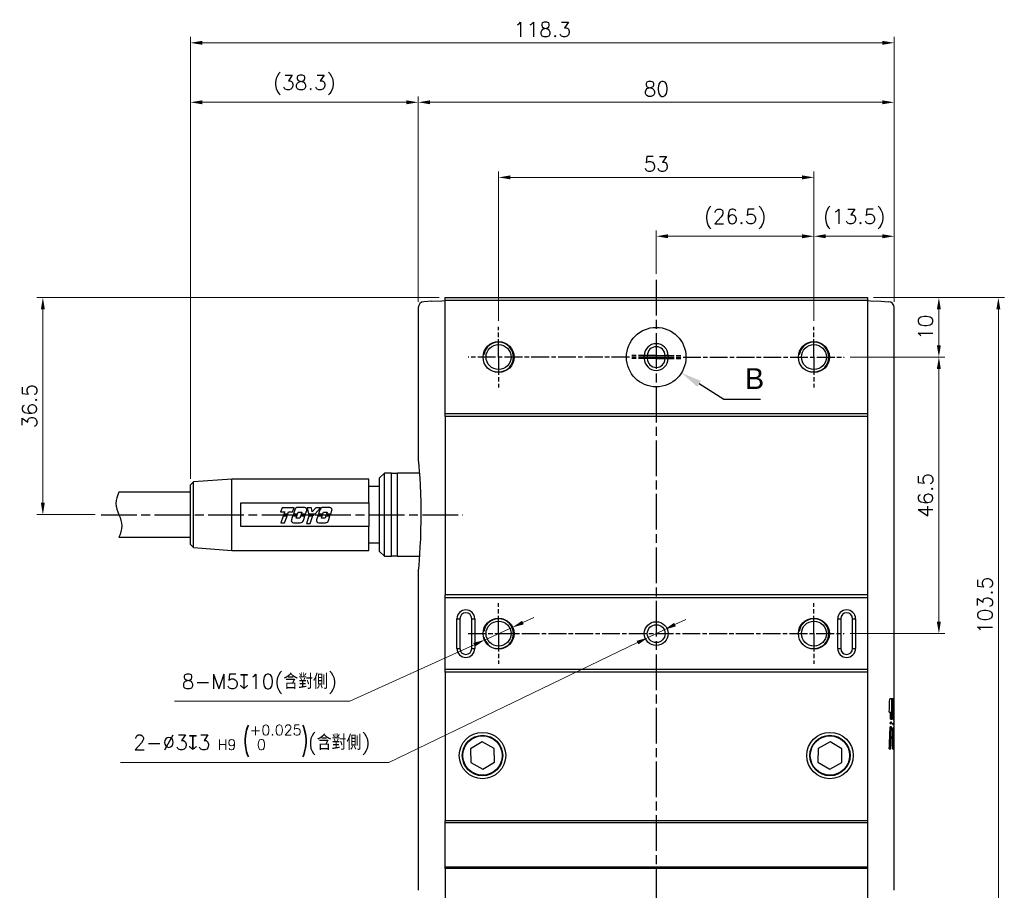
# Model space of a CAD drawing. Header units: millimetres. Extents: x 0 to 7391, y -1386 to 1500.
# Tile 29 of 127: x 4529 to 4695, y -515 to -369. Entities that reach past the tile are written whole.
import ezdxf

# ---------------------------------------------------------------- set-up
doc = ezdxf.new("R2010")
doc.units = ezdxf.units.MM
doc.header["$LTSCALE"] = 0.5
doc.linetypes.add('AM_ISO08W050', pattern=[18, 12, -1.5, 3, -1.5])
doc.linetypes.add('AM_ISO08W050x2', pattern=[9, 6, -0.75, 1.5, -0.75])
for name, color, linetype, lineweight in [('AM_5', 3, 'Continuous', 25), ('AM_7', 4, 'AM_ISO08W050', 25), ('AM_8', 1, 'Continuous', 25)]:
    doc.layers.add(name, color=color, linetype=linetype, lineweight=lineweight)
doc.styles.get("Standard").update_dxf_attribs({"font": 'arial.ttf'})
doc.styles.add('尺寸標註', font='romans.shx', dxfattribs={"bigfont": 'CHINESET.SHX'})
doc.dimstyles.new('複本 CNS2-1$0', dxfattribs={"dimtxt": 2.5, "dimasz": 2, "dimexe": 1, "dimexo": 1, "dimgap": 1, "dimtad": 1, "dimdsep": 46, "dimtxsty": '尺寸標註', "dimcen": 0, "dimclrd": 2, "dimclre": 2, "dimclrt": 3, "dimadec": 0, "dimazin": 2, "dimtp": 0.1, "dimtm": 0.1, "dimtfac": 0.71, "dimtmove": 0, "dimatfit": 0, "dimfxl": 0, "dimlwd": 13, "dimlwe": 13, "dimarcsym": 0})
doc.dimstyles.new('複本 CNS2-1$3', dxfattribs={"dimtxt": 2.5, "dimasz": 2, "dimexe": 1, "dimexo": 1, "dimgap": 1, "dimtad": 1, "dimtoh": 1, "dimdsep": 46, "dimtxsty": '尺寸標註', "dimcen": 0, "dimclrd": 2, "dimclre": 2, "dimclrt": 3, "dimadec": 0, "dimazin": 2, "dimtp": 0.1, "dimtm": 0.1, "dimtfac": 0.71, "dimtmove": 0, "dimatfit": 0, "dimfxl": 0, "dimlwd": 13, "dimlwe": 13, "dimarcsym": 0})

# ---------------------------------------------------------------- blocks, each defined once
blk = doc.blocks.new('*S488')
at = {"layer": 'AM_5'}
for p, q in [((5731.86, -422.83), (5727.68, -420.22)), ((5738, -422.83), (5731.86, -422.83))]:
    blk.add_line(p, q, dxfattribs=at)
at = {"layer": 'AM_5', "linetype": 'Continuous'}
blk.add_trace([(5727.99, -419.72), (5727.37, -420.71), (5724.72, -418.36)], dxfattribs=at)
at = {"layer": 'AM_5', "color": 2, "insert": (5735.36, -421.08), "char_height": 3.5, "attachment_point": 7}
blk.add_mtext('B', dxfattribs=at)
blk = doc.blocks.new('*D317')
at = {"layer": 'AM_5', "color": 2, "lineweight": 13}
for p, q in [((4639.26, -470.49), (4641.06, -469.62)), ((4637.46, -471.36), (4634.75, -472.67)), ((4632.95, -473.53), (4591.19, -493.7)), ((4591.19, -493.7), (4546.05, -493.7))]:
    blk.add_line(p, q, dxfattribs=at)
at = {"layer": 'AM_5', "color": 2}
for points in [[(4639.11, -470.19), (4639.4, -470.79), (4637.46, -471.36)], [(4632.81, -473.23), (4633.1, -473.83), (4634.75, -472.67)]]:
    blk.add_solid(points, dxfattribs=at)
at = {"layer": 'Defpoints', "color": 0}
for p in [(4637.46, -471.36), (4634.75, -472.67)]:
    blk.add_point(p, dxfattribs=at)
at = {"layer": 'AM_5', "color": 3, "insert": (4568.12, -490.04), "char_height": 2.5, "attachment_point": 5, "style": '尺寸標註'}
blk.add_mtext('2-∅3{\\Famgdt|c136;x}3{}{\\H0.7x;\\C3; H9 {\\H2x;\\W0.5;(}\\S+0.025^  0;{\\H2x;\\W0.5;)}}{{}}(含對側)', dxfattribs=at)
blk = doc.blocks.new('*D325')
at = {"layer": 'AM_5', "color": 2, "lineweight": 13}
for p, q in [((4672.61, -415.51), (4684.61, -415.51)), ((4683.61, -417.51), (4683.61, -423.51)), ((4668.71, -425.51), (4684.61, -425.51))]:
    blk.add_line(p, q, dxfattribs=at)
at = {"layer": 'AM_5', "color": 2}
for points in [[(4683.27, -417.51), (4683.94, -417.51), (4683.61, -415.51)], [(4683.27, -423.51), (4683.94, -423.51), (4683.61, -425.51)]]:
    blk.add_solid(points, dxfattribs=at)
at = {"layer": 'Defpoints', "color": 0}
for p in [(4671.61, -415.51), (4667.71, -425.51), (4683.61, -425.51)]:
    blk.add_point(p, dxfattribs=at)
at = {"layer": 'AM_5', "color": 3, "insert": (4681.36, -420.51), "char_height": 2.5, "attachment_point": 5, "rotation": 90, "style": '尺寸標註'}
blk.add_mtext('10', dxfattribs=at)
blk = doc.blocks.new('*D326')
at = {"layer": 'AM_5', "color": 2, "lineweight": 13}
for p, q in [((4668.71, -425.51), (4684.61, -425.51)), ((4683.61, -427.51), (4683.61, -470.01)), ((4668.71, -472.01), (4684.61, -472.01))]:
    blk.add_line(p, q, dxfattribs=at)
at = {"layer": 'AM_5', "color": 2}
for points in [[(4683.27, -427.51), (4683.94, -427.51), (4683.61, -425.51)], [(4683.27, -470.01), (4683.94, -470.01), (4683.61, -472.01)]]:
    blk.add_solid(points, dxfattribs=at)
at = {"layer": 'Defpoints', "color": 0}
for p in [(4667.71, -425.51), (4667.71, -472.01), (4683.61, -472.01)]:
    blk.add_point(p, dxfattribs=at)
at = {"layer": 'AM_5', "color": 3, "insert": (4681.36, -448.76), "char_height": 2.5, "attachment_point": 5, "rotation": 90, "style": '尺寸標註'}
blk.add_mtext('46.5', dxfattribs=at)
blk = doc.blocks.new('*D327')
at = {"layer": 'AM_5', "color": 2, "lineweight": 13}
for p, q in [((4662.61, -419.41), (4662.61, -404.2)), ((4674.11, -405.2), (4664.61, -405.2)), ((4676.11, -416.2), (4676.11, -404.2))]:
    blk.add_line(p, q, dxfattribs=at)
at = {"layer": 'AM_5', "color": 2}
for points in [[(4664.61, -404.86), (4664.61, -405.53), (4662.61, -405.2)], [(4674.11, -404.86), (4674.11, -405.53), (4676.11, -405.2)]]:
    blk.add_solid(points, dxfattribs=at)
at = {"layer": 'Defpoints', "color": 0}
for p in [(4662.61, -405.2), (4676.11, -417.2), (4662.61, -420.41)]:
    blk.add_point(p, dxfattribs=at)
at = {"layer": 'AM_5', "color": 3, "insert": (4669.36, -402.29), "char_height": 2.5, "attachment_point": 5, "style": '尺寸標註'}
blk.add_mtext('(13.5)', dxfattribs=at)
blk = doc.blocks.new('*D328')
at = {"layer": 'AM_5', "color": 2, "lineweight": 13}
for p, q in [((4636.11, -411.51), (4636.11, -404.2)), ((4638.11, -405.2), (4660.61, -405.2)), ((4662.61, -419.41), (4662.61, -404.2))]:
    blk.add_line(p, q, dxfattribs=at)
at = {"layer": 'AM_5', "color": 2}
for points in [[(4638.11, -404.86), (4638.11, -405.53), (4636.11, -405.2)], [(4660.61, -404.86), (4660.61, -405.53), (4662.61, -405.2)]]:
    blk.add_solid(points, dxfattribs=at)
at = {"layer": 'Defpoints', "color": 0}
for p in [(4662.61, -405.2), (4636.11, -412.51), (4662.61, -420.41)]:
    blk.add_point(p, dxfattribs=at)
at = {"layer": 'AM_5', "color": 3, "insert": (4649.36, -402.29), "char_height": 2.5, "attachment_point": 5, "style": '尺寸標註'}
blk.add_mtext('(26.5)', dxfattribs=at)
blk = doc.blocks.new('*D329')
at = {"layer": 'AM_5', "color": 2, "lineweight": 13}
for p, q in [((4609.61, -419.41), (4609.61, -394.3)), ((4660.61, -395.3), (4611.61, -395.3)), ((4662.61, -419.41), (4662.61, -394.3))]:
    blk.add_line(p, q, dxfattribs=at)
at = {"layer": 'AM_5', "color": 2}
for points in [[(4611.61, -394.96), (4611.61, -395.63), (4609.61, -395.3)], [(4660.61, -394.96), (4660.61, -395.63), (4662.61, -395.3)]]:
    blk.add_solid(points, dxfattribs=at)
at = {"layer": 'Defpoints', "color": 0}
for p in [(4609.61, -395.3), (4609.61, -420.41), (4662.61, -420.41)]:
    blk.add_point(p, dxfattribs=at)
at = {"layer": 'AM_5', "color": 3, "insert": (4636.11, -393.05), "char_height": 2.5, "attachment_point": 5, "style": '尺寸標註'}
blk.add_mtext('53', dxfattribs=at)
blk = doc.blocks.new('*D318')
at = {"layer": 'AM_5', "color": 2, "lineweight": 13}
for p, q in [((4596.11, -416.19), (4596.11, -381.67)), ((4676.11, -416.2), (4676.11, -381.67)), ((4674.11, -382.67), (4598.11, -382.67))]:
    blk.add_line(p, q, dxfattribs=at)
at = {"layer": 'AM_5', "color": 2}
for points in [[(4598.11, -382.34), (4598.11, -383), (4596.11, -382.67)], [(4674.11, -382.34), (4674.11, -383), (4676.11, -382.67)]]:
    blk.add_solid(points, dxfattribs=at)
at = {"layer": 'Defpoints', "color": 0}
for p in [(4596.11, -382.67), (4596.11, -417.19), (4676.11, -417.2)]:
    blk.add_point(p, dxfattribs=at)
at = {"layer": 'AM_5', "color": 3, "insert": (4636.11, -380.42), "char_height": 2.5, "attachment_point": 5, "style": '尺寸標註'}
blk.add_mtext('80', dxfattribs=at)
blk = doc.blocks.new('*D319')
at = {"layer": 'AM_5', "color": 2, "lineweight": 13}
for p, q in [((4557.81, -446.01), (4557.81, -371.67)), ((4676.11, -416.2), (4676.11, -371.67)), ((4674.11, -372.67), (4559.81, -372.67))]:
    blk.add_line(p, q, dxfattribs=at)
at = {"layer": 'AM_5', "color": 2}
for points in [[(4559.81, -372.34), (4559.81, -373), (4557.81, -372.67)], [(4674.11, -372.34), (4674.11, -373), (4676.11, -372.67)]]:
    blk.add_solid(points, dxfattribs=at)
at = {"layer": 'Defpoints', "color": 0}
for p in [(4557.81, -372.67), (4676.11, -417.2), (4557.81, -447.01)]:
    blk.add_point(p, dxfattribs=at)
at = {"layer": 'AM_5', "color": 3, "insert": (4616.96, -370.42), "char_height": 2.5, "attachment_point": 5, "style": '尺寸標註'}
blk.add_mtext('118.3', dxfattribs=at)
blk = doc.blocks.new('*D320')
at = {"layer": 'AM_5', "color": 2, "lineweight": 13}
for p, q in [((4557.81, -446.01), (4557.81, -381.67)), ((4596.11, -416.2), (4596.11, -381.67)), ((4594.11, -382.67), (4559.81, -382.67))]:
    blk.add_line(p, q, dxfattribs=at)
at = {"layer": 'AM_5', "color": 2}
for points in [[(4559.81, -382.34), (4559.81, -383), (4557.81, -382.67)], [(4594.11, -382.34), (4594.11, -383), (4596.11, -382.67)]]:
    blk.add_solid(points, dxfattribs=at)
at = {"layer": 'Defpoints', "color": 0}
for p in [(4557.81, -382.67), (4596.11, -417.2), (4557.81, -447.01)]:
    blk.add_point(p, dxfattribs=at)
at = {"layer": 'AM_5', "color": 3, "insert": (4576.96, -379.76), "char_height": 2.5, "attachment_point": 5, "style": '尺寸標註'}
blk.add_mtext('(38.3)', dxfattribs=at)
blk = doc.blocks.new('*D321')
at = {"layer": 'AM_5', "color": 2, "lineweight": 13}
for p, q in [((4613.7, -470.15), (4615.52, -469.32)), ((4611.88, -470.98), (4607.33, -473.05)), ((4605.51, -473.88), (4584.62, -483.37)), ((4584.62, -483.37), (4555.17, -483.37))]:
    blk.add_line(p, q, dxfattribs=at)
blk.add_arc((4609.61, -472.01), 2.5, 194.4157, 227.3715, dxfattribs=at)
at = {"layer": 'AM_5', "color": 2}
for points in [[(4613.56, -469.85), (4613.84, -470.45), (4611.88, -470.98)], [(4605.37, -473.57), (4605.65, -474.18), (4607.33, -473.05)]]:
    blk.add_solid(points, dxfattribs=at)
at = {"layer": 'Defpoints', "color": 0}
for p in [(4611.88, -470.98), (4607.33, -473.05)]:
    blk.add_point(p, dxfattribs=at)
at = {"layer": 'AM_5', "color": 3, "insert": (4569.4, -480.47), "char_height": 2.5, "attachment_point": 5, "style": '尺寸標註'}
blk.add_mtext('8-M5{\\Famgdt|c136;x}10(含對側)', dxfattribs=at)
blk = doc.blocks.new('*D330')
at = {"layer": 'AM_5', "color": 2, "lineweight": 13}
for p, q in [((4599.61, -415.51), (4532.02, -415.51)), ((4533.02, -417.51), (4533.02, -450.01)), ((4541.81, -452.01), (4532.02, -452.01))]:
    blk.add_line(p, q, dxfattribs=at)
at = {"layer": 'AM_5', "color": 2}
for points in [[(4532.68, -417.51), (4533.35, -417.51), (4533.02, -415.51)], [(4532.68, -450.01), (4533.35, -450.01), (4533.02, -452.01)]]:
    blk.add_solid(points, dxfattribs=at)
at = {"layer": 'Defpoints', "color": 0}
for p in [(4600.61, -415.51), (4533.02, -452.01), (4542.81, -452.01)]:
    blk.add_point(p, dxfattribs=at)
at = {"layer": 'AM_5', "color": 3, "insert": (4530.77, -433.76), "char_height": 2.5, "attachment_point": 5, "rotation": 90, "style": '尺寸標註'}
blk.add_mtext('36.5', dxfattribs=at)
blk = doc.blocks.new('*D331')
at = {"layer": 'AM_5', "color": 2, "lineweight": 13}
for p, q in [((4672.61, -415.51), (4694.61, -415.51)), ((4693.61, -417.51), (4693.61, -517.01)), ((4672.86, -519.01), (4694.61, -519.01))]:
    blk.add_line(p, q, dxfattribs=at)
at = {"layer": 'AM_5', "color": 2}
for points in [[(4693.27, -417.51), (4693.94, -417.51), (4693.61, -415.51)], [(4693.27, -517.01), (4693.94, -517.01), (4693.61, -519.01)]]:
    blk.add_solid(points, dxfattribs=at)
at = {"layer": 'Defpoints', "color": 0}
for p in [(4671.61, -415.51), (4671.86, -519.01), (4693.61, -519.01)]:
    blk.add_point(p, dxfattribs=at)
at = {"layer": 'AM_5', "color": 3, "insert": (4691.36, -467.26), "char_height": 2.5, "attachment_point": 5, "rotation": 90, "style": '尺寸標註'}
blk.add_mtext('103.5', dxfattribs=at)

msp = doc.modelspace()

# ---------------------------------------------------------------- linework, layer by layer
at = {"color": 7, "linetype": 'Continuous', "lineweight": 25}
for p, q in [((4598.314, -416.133), (4597.053, -416.199)), ((4598.314, -416.133), (4600.089, -416.04)), ((4600.089, -416.04), (4600.606, -416.013)), ((4600.606, -415.513), (4671.606, -415.513)), ((4600.606, -416.013), (4600.606, -415.513)), ((4671.606, -416.013), (4600.606, -416.013)), ((4600.606, -435.013), (4600.606, -416.013)), ((4671.606, -415.513), (4671.606, -416.013)), ((4671.606, -416.013), (4672.122, -416.04)), ((4671.606, -416.013), (4671.606, -435.013)), ((4672.122, -416.04), (4673.897, -416.133)), ((4673.897, -416.133), (4675.158, -416.199)), ((4596.106, -417.198), (4596.106, -442.7)), ((4676.106, -483.151), (4676.106, -417.198)), ((4634.106, -425.763), (4634.106, -425.263)), ((4634.606, -425.263), (4634.106, -425.263)), ((4634.606, -425.263), (4634.606, -425.763)), ((4638.106, -425.263), (4637.606, -425.263)), ((4637.606, -425.763), (4637.606, -425.263)), ((4638.106, -425.263), (4638.106, -425.763)), ((4634.606, -425.763), (4634.106, -425.763)), ((4638.106, -425.763), (4637.606, -425.763)), ((4600.606, -435.013), (4671.606, -435.013)), ((4600.606, -435.513), (4600.606, -435.013)), ((4671.606, -435.013), (4671.606, -435.513)), ((4671.606, -435.513), (4600.606, -435.513)), ((4600.606, -435.513), (4600.606, -465.513)), ((4671.606, -435.513), (4671.606, -465.513)), ((4590.411, -445.013), (4589.606, -445.818)), ((4591.606, -445.013), (4590.411, -445.013)), ((4590.411, -455.317), (4590.411, -445.013)), ((4591.606, -452.013), (4591.606, -445.013)), ((4592.606, -445.113), (4591.606, -445.113)), ((4596.296, -445.013), (4592.606, -445.013)), ((4592.606, -452.013), (4592.606, -445.013)), ((4558.344, -446.474), (4557.806, -447.013)), ((4564.806, -446.013), (4558.344, -446.474)), ((4558.344, -457.551), (4558.344, -446.474)), ((4587.806, -446.013), (4564.806, -446.013)), ((4564.806, -458.013), (4564.806, -446.013)), ((4587.806, -450.013), (4587.806, -446.013)), ((4589.606, -458.208), (4589.606, -445.818)), ((4557.806, -448.213), (4545.806, -448.213)), ((4557.806, -457.013), (4557.806, -447.013)), ((4589.606, -447.263), (4587.806, -447.263)), ((4566.306, -454.013), (4566.306, -450.013)), ((4566.306, -450.013), (4587.806, -450.013)), ((4587.806, -450.013), (4587.806, -454.013)), ((4573.229, -450.846), (4572.98, -451.528)), ((4572.98, -451.528), (4573.662, -451.528)), ((4575.239, -450.846), (4573.229, -450.846)), ((4573.662, -451.528), (4573.538, -451.877)), ((4574.2, -451.877), (4574.325, -451.528)), ((4574.325, -451.528), (4575, -451.528)), ((4575, -451.528), (4575.239, -450.846)), ((4575.342, -451.187), (4575.117, -451.872)), ((4575.845, -451.872), (4575.949, -451.564)), ((4577.012, -450.801), (4575.875, -450.801)), ((4575.949, -451.564), (4576.544, -451.564)), ((4576.544, -451.564), (4576.441, -451.872)), ((4577.174, -451.872), (4577.366, -451.293)), ((4577.461, -450.846), (4577.665, -451.877)), ((4578.18, -450.846), (4577.461, -450.846)), ((4578.302, -451.551), (4578.18, -450.846)), ((4578.923, -450.846), (4578.302, -451.551)), ((4578.758, -451.877), (4579.667, -450.846)), ((4579.667, -450.846), (4578.923, -450.846)), ((4579.594, -451.181), (4579.357, -451.877)), ((4580.085, -451.877), (4580.19, -451.564)), ((4581.247, -450.801), (4580.125, -450.801)), ((4580.19, -451.564), (4580.792, -451.564)), ((4580.792, -451.564), (4580.685, -451.877)), ((4581.409, -451.877), (4581.602, -451.293)), ((4573.398, -452.274), (4572.999, -453.399)), ((4572.999, -453.399), (4573.655, -453.399)), ((4574.058, -452.274), (4573.398, -452.274)), ((4573.484, -452.03), (4573.455, -452.111)), ((4573.455, -452.111), (4574.116, -452.111)), ((4574.145, -452.03), (4573.484, -452.03)), ((4573.538, -451.877), (4574.2, -451.877)), ((4573.655, -453.399), (4574.058, -452.274)), ((4574.116, -452.111), (4574.145, -452.03)), ((4574.986, -452.274), (4574.79, -452.871)), ((4575.709, -452.274), (4574.986, -452.274)), ((4575.066, -452.03), (4575.039, -452.111)), ((4575.039, -452.111), (4575.762, -452.111)), ((4575.791, -452.03), (4575.066, -452.03)), ((4575.117, -451.872), (4575.845, -451.872)), ((4575.143, -453.362), (4576.268, -453.368)), ((4575.606, -452.577), (4575.709, -452.274)), ((4576.205, -452.577), (4575.606, -452.577)), ((4575.762, -452.111), (4575.791, -452.03)), ((4576.306, -452.274), (4576.205, -452.577)), ((4577.04, -452.274), (4576.306, -452.274)), ((4576.388, -452.03), (4576.361, -452.111)), ((4576.361, -452.111), (4577.094, -452.111)), ((4577.121, -452.03), (4576.388, -452.03)), ((4576.441, -451.872), (4577.174, -451.872)), ((4576.803, -452.984), (4577.04, -452.274)), ((4577.094, -452.111), (4577.121, -452.03)), ((4577.744, -452.274), (4577.329, -453.48)), ((4577.665, -451.877), (4578.758, -451.877)), ((4578.623, -452.03), (4577.696, -452.03)), ((4577.696, -452.03), (4577.712, -452.111)), ((4577.712, -452.111), (4578.551, -452.111)), ((4578.408, -452.274), (4577.744, -452.274)), ((4577.954, -453.48), (4578.348, -452.342)), ((4578.348, -452.342), (4578.408, -452.274)), ((4578.551, -452.111), (4578.623, -452.03)), ((4579.221, -452.275), (4579.019, -452.868)), ((4579.95, -452.275), (4579.221, -452.275)), ((4579.31, -452.03), (4579.277, -452.111)), ((4579.277, -452.111), (4580.005, -452.111)), ((4580.033, -452.03), (4579.31, -452.03)), ((4579.357, -451.877), (4580.085, -451.877)), ((4579.373, -453.363), (4580.51, -453.363)), ((4579.848, -452.577), (4579.95, -452.275)), ((4580.446, -452.577), (4579.848, -452.577)), ((4580.005, -452.111), (4580.033, -452.03)), ((4580.549, -452.275), (4580.446, -452.577)), ((4581.276, -452.275), (4580.549, -452.275)), ((4580.633, -452.03), (4580.605, -452.111)), ((4580.605, -452.111), (4581.331, -452.111)), ((4581.358, -452.03), (4580.633, -452.03)), ((4580.685, -451.877), (4581.409, -451.877)), ((4581.043, -452.978), (4581.276, -452.275)), ((4581.331, -452.111), (4581.358, -452.03)), ((4591.606, -459.013), (4591.606, -452.013)), ((4592.606, -459.013), (4592.606, -452.013)), ((4587.806, -454.013), (4566.306, -454.013)), ((4577.329, -453.48), (4577.954, -453.48)), ((4587.806, -458.013), (4587.806, -454.013)), ((4545.806, -455.813), (4557.806, -455.813)), ((4590.411, -459.013), (4590.411, -455.317)), ((4557.806, -457.013), (4558.344, -457.551)), ((4558.344, -457.551), (4564.806, -458.013)), ((4564.806, -458.013), (4587.806, -458.013)), ((4587.806, -456.763), (4589.606, -456.763)), ((4589.606, -458.208), (4590.411, -459.013)), ((4590.411, -459.013), (4591.606, -459.013)), ((4591.606, -458.913), (4592.606, -458.913)), ((4592.606, -459.013), (4596.296, -459.013)), ((4596.106, -461.301), (4596.106, -515.174)), ((4671.606, -465.513), (4600.606, -465.513)), ((4600.606, -466.013), (4600.606, -465.513)), ((4671.606, -466.013), (4600.606, -466.013)), ((4600.606, -478.013), (4600.606, -466.013)), ((4671.606, -465.513), (4671.606, -466.013)), ((4671.606, -466.013), (4671.606, -478.013)), ((4602.606, -474.513), (4602.606, -469.513)), ((4602.606, -469.513), (4603.106, -469.513)), ((4603.106, -469.513), (4603.106, -474.513)), ((4605.106, -469.513), (4605.606, -469.513)), ((4605.106, -474.513), (4605.106, -469.513)), ((4605.606, -469.513), (4605.606, -474.513)), ((4666.606, -474.513), (4666.606, -469.513)), ((4666.606, -469.513), (4667.106, -469.513)), ((4667.106, -469.513), (4667.106, -474.513)), ((4669.106, -474.513), (4669.106, -469.513)), ((4669.106, -469.513), (4669.606, -469.513)), ((4669.606, -469.513), (4669.606, -474.513)), ((4602.606, -474.513), (4603.106, -474.513)), ((4605.106, -474.513), (4605.606, -474.513)), ((4666.606, -474.513), (4667.106, -474.513)), ((4669.106, -474.513), (4669.606, -474.513)), ((4600.606, -478.013), (4671.606, -478.013)), ((4600.606, -478.513), (4600.606, -478.013)), ((4671.606, -478.013), (4671.606, -478.513)), ((4671.606, -478.513), (4600.606, -478.513)), ((4600.606, -478.513), (4600.606, -503.513)), ((4671.606, -478.513), (4671.606, -503.513)), ((4675.923, -482.98), (4675.356, -482.98)), ((4676.104, -482.98), (4676.023, -482.98)), ((4676.104, -484.11), (4676.104, -484.035)), ((4675.264, -485.213), (4675.514, -485.213)), ((4675.473, -486.371), (4675.679, -486.371)), ((4675.514, -485.213), (4675.713, -485.213)), ((4675.713, -485.213), (4675.877, -485.213)), ((4675.921, -485.485), (4676.031, -485.485)), ((4676.031, -485.485), (4676.086, -485.485)), ((4676.106, -515.174), (4676.106, -486.201)), ((4675.635, -487.684), (4675.419, -487.684)), ((4675.442, -487.147), (4675.653, -487.147)), ((4675.662, -486.881), (4675.452, -486.881)), ((4675.998, -487.846), (4675.874, -487.846)), ((4675.886, -487.309), (4676.006, -487.309)), ((4676.01, -487.044), (4675.891, -487.044)), ((4675.9, -486.533), (4676.017, -486.533)), ((4676.104, -487.846), (4676.068, -487.846)), ((4676.073, -487.309), (4676.105, -487.309)), ((4676.105, -487.044), (4676.076, -487.044)), ((4676.079, -486.533), (4676.105, -486.533)), ((4675.85, -488.885), (4675.982, -488.885)), ((4676.058, -488.885), (4675.982, -488.885)), ((4606.869, -490.204), (4604.888, -491.389)), ((4604.888, -491.389), (4604.924, -493.699)), ((4608.887, -491.327), (4606.869, -490.204)), ((4608.923, -493.636), (4608.887, -491.327)), ((4663.324, -491.327), (4663.288, -493.636)), ((4665.342, -490.204), (4663.324, -491.327)), ((4667.323, -491.389), (4665.342, -490.204)), ((4667.287, -493.699), (4667.323, -491.389)), ((4675.271, -491.399), (4675.512, -491.399)), ((4675.83, -490.237), (4675.831, -490.205)), ((4675.83, -490.387), (4675.83, -490.313)), ((4675.831, -490.078), (4675.832, -490.046)), ((4675.831, -490.109), (4675.831, -490.078)), ((4675.831, -490.141), (4675.831, -490.109)), ((4675.831, -490.173), (4675.831, -490.141)), ((4675.831, -490.205), (4675.831, -490.173)), ((4675.832, -490.046), (4675.832, -490.014)), ((4675.905, -491.462), (4676.066, -491.462)), ((4604.924, -493.699), (4606.942, -494.822)), ((4606.942, -494.822), (4608.923, -493.636)), ((4663.288, -493.636), (4665.269, -494.822)), ((4665.269, -494.822), (4667.287, -493.699)), ((4671.606, -503.513), (4600.606, -503.513)), ((4600.606, -503.813), (4600.606, -503.513)), ((4671.606, -503.813), (4600.606, -503.813)), ((4600.606, -511.213), (4600.606, -503.813)), ((4671.606, -503.513), (4671.606, -503.813)), ((4671.606, -503.813), (4671.606, -511.213)), ((4600.606, -511.213), (4671.606, -511.213)), ((4600.606, -511.513), (4600.606, -511.213)), ((4671.606, -511.213), (4671.606, -511.513)), ((4671.606, -511.513), (4600.606, -511.513)), ((4600.606, -511.513), (4600.606, -517.013)), ((4671.606, -511.513), (4671.606, -517.013))]:
    msp.add_line(p, q, dxfattribs=at)
at = {"color": 7, "linetype": 'Continuous', "lineweight": 25, "flags": 128}
for points in [[(4596.106, -442.7), (4596.106, -442.696), (4596.119, -442.835), (4596.155, -443.236), (4596.209, -443.864), (4596.277, -444.738), (4596.35, -445.792), (4596.421, -447.054), (4596.481, -448.426), (4596.525, -449.943), (4596.545, -451.479), (4596.541, -453.077), (4596.512, -454.601), (4596.462, -456.093), (4596.397, -457.43), (4596.323, -458.648), (4596.25, -459.644), (4596.185, -460.447), (4596.126, -461.113), (4596.107, -461.317), (4596.108, -461.301)], [(4596.113, -442.841), (4596.113, -442.841), (4596.114, -442.854), (4596.117, -442.891)]]:
    msp.add_lwpolyline(points, dxfattribs=at)
at = {"color": 7, "linetype": 'Continuous', "lineweight": 25}
for centre, radius in [((4609.606, -425.513), 2.6), ((4609.606, -425.513), 2.1), ((4662.606, -425.513), 2.6), ((4662.606, -425.513), 2.1), ((4609.606, -472.013), 2.6), ((4609.606, -472.013), 2.1), ((4662.606, -472.013), 2.6), ((4662.606, -472.013), 2.1), ((4636.106, -472.013), 2), ((4636.106, -472.013), 1.5), ((4606.906, -492.513), 3.9), ((4606.906, -492.513), 3.4), ((4606.906, -492.513), 3.307), ((4665.306, -492.513), 3.9), ((4665.306, -492.513), 3.4), ((4665.306, -492.513), 3.307)]:
    msp.add_circle(centre, radius, dxfattribs=at)
for centre, radius, start, end in [((4597.106, -417.198), 1, 93, 179.88703), ((4675.106, -417.198), 1, 0.06244, 87), ((4636.106, -425.263), 2, 0, 180), ((4636.106, -425.263), 1.5, 0, 180), ((4636.106, -425.763), 2, 180, 0), ((4636.106, -425.763), 1.5, 180, 0), ((4575.875, -451.362), 0.561, 90, 161.85644), ((4577.012, -451.175), 0.374, 341.56346, 90), ((4580.125, -451.362), 0.561, 90, 161.15596), ((4581.247, -451.175), 0.374, 341.6348, 90), ((4575.145, -452.988), 0.374, 161.85644, 269.68955), ((4576.271, -452.807), 0.561, 269.68955, 341.56346), ((4579.373, -452.989), 0.374, 161.15596, 270), ((4580.51, -452.802), 0.561, 270, 341.6348), ((4604.106, -469.513), 1.5, 0, 180), ((4668.106, -469.513), 1.5, 0, 180), ((4604.106, -469.513), 1, 0, 180), ((4668.106, -469.513), 1, 0, 180), ((4604.106, -474.513), 1.5, 180, 0), ((4604.106, -474.513), 1, 180, 0), ((4668.106, -474.513), 1.5, 180, 0), ((4668.106, -474.513), 1, 180, 0)]:
    msp.add_arc(centre, radius, start, end, dxfattribs=at)
at = {"color": 3, "linetype": 'Continuous', "lineweight": 25}
for centre in [(4609.606, -425.513), (4662.606, -425.513), (4609.606, -472.013), (4662.606, -472.013)]:
    msp.add_arc(centre, 2.5, 256.41264, 171.49741, dxfattribs=at)
at = {"color": 7, "linetype": 'Continuous', "lineweight": 25}
for centre, major_axis, ratio, start_param, end_param in [((4576.106, -445.297), (0, 308.302), 0.3243575, 4.5825533, 4.5898541), ((4576.106, -464.373), (0, 307.685), 0.3243575, 4.6446046, 4.6518768), ((4576.106, -464.373), (0, 308.302), 0.3243575, 4.6447403, 4.651998), ((4576.106, -480.489), (100, 0), 0.5706479, 6.2348265, 6.235599), ((4576.106, -480.776), (100, 0), 0.5102822, 6.235599, 6.2363918), ((4576.106, -481.04), (100, 0), 0.4537509, 6.2363918, 6.2372133), ((4576.106, -481.287), (100, 0), 0.4001661, 6.2372133, 6.2380603), ((4576.106, -481.519), (100, 0), 0.3486931, 6.2380603, 6.2389295), ((4576.106, -481.74), (100, 0), 0.2986106, 6.2389295, 6.2398178), ((4576.106, -481.954), (100, 0), 0.2493, 6.2398178, 6.2407219), ((4576.106, -482.162), (100, 0), 0.2002079, 6.2407219, 6.2416388), ((4576.106, -482.368), (100, 0), 0.1508148, 6.2416388, 6.2425651), ((4576.106, -483.024), (100, 0), 0.082569, 0.0045961, 0.0053439), ((4576.106, -483.057), (100, 0), 0.153787, 0.0038403, 0.0045961), ((4576.106, -483.085), (100, 0), 0.2256838, 0.003084, 0.0038403), ((4576.106, -483.108), (100, 0), 0.3003858, 0.0023346, 0.003084), ((4576.106, -483.126), (100, 0), 0.3802407, 0.0015994, 0.0023346), ((4576.106, -483.14), (100, 0), 0.4678665, 0.0008859, 0.0015994), ((4576.106, -483.146), (100, 0), 0.765729, 6.2821167, 6.2827325), ((4576.106, -483.149), (100, 0), 0.5619529, 0.0002002, 0.0008859), ((4576.106, -483.151), (100, 0), 0.6603261, 6.2827325, 6.2833856), ((4576.106, -466.614), (0, 310.839), 0.3217097, 4.6482632, 4.655458), ((4576.106, -469.045), (0, 268.118), 0.3729695, 4.655458, 4.6557733), ((4576.106, -470.952), (0, 234.411), 0.426602, 4.6557733, 4.6561312), ((4576.106, -472.462), (0, 207.565), 0.4817758, 4.6561312, 4.6565308), ((4576.106, -473.696), (0, 185.449), 0.5392306, 4.6565308, 4.656971), ((4576.106, -474.735), (0, 166.701), 0.5998764, 4.656971, 4.6574507), ((4576.106, -475.628), (0, 150.434), 0.6647455, 4.6574507, 4.6579687), ((4576.106, -476.411), (0, 136.037), 0.7350952, 4.6579687, 4.658524), ((4576.106, -477.109), (0, 123.08), 0.8124802, 4.658524, 4.6591154), ((4576.106, -477.725), (0, 111.517), 0.8967269, 4.6591154, 4.6597412), ((4576.106, -478.257), (0, 101.401), 0.9861841, 4.6597412, 4.660398), ((4576.106, -478.724), (100, 0), 0.9241327, 6.2311944, 6.2318789), ((4576.106, -479.14), (100, 0), 0.8429344, 6.2318789, 6.2325877), ((4576.106, -479.517), (100, 0), 0.768398, 6.2325877, 6.2333175), ((4576.106, -479.863), (100, 0), 0.6990011, 6.2333175, 6.2340649), ((4576.106, -480.185), (100, 0), 0.6334307, 6.2340649, 6.2348265), ((4576.106, -482.148), (0, 352.069), 0.284035, 4.7076816, 4.7078965), ((4576.106, -481.542), (0, 480.883), 0.2079508, 4.7075223, 4.7076816), ((4576.106, -480.302), (0, 735.622), 0.1359395, 4.7074178, 4.7075223), ((4576.106, -476.413), (0, 1517.969), 0.0658775, 4.7073675, 4.7074178), ((4576.106, -490.804), (0, 1333.844), 0.0749713, 4.7173513, 4.7174073), ((4576.106, -487.601), (0, 688.442), 0.1452555, 4.7172416, 4.7173513), ((4576.106, -488.49), (0, 871.604), 0.114731, 4.7171934, 4.7172416), ((4576.106, -488.283), (0, 828.393), 0.1207157, 4.7171426, 4.7171934), ((4576.106, -488.096), (0, 789.189), 0.1267123, 4.7170892, 4.7171426), ((4576.106, -487.928), (0, 753.479), 0.1327177, 4.7170333, 4.7170892), ((4576.106, -487.777), (0, 720.791), 0.1387365, 4.7169747, 4.7170333), ((4576.106, -487.639), (0, 690.771), 0.1447658, 4.7169135, 4.7169747), ((4576.106, -483.133), (100, 0), 0.8821045, 6.281543, 6.2821167), ((4576.106, -483.111), (0, 101.525), 0.9849801, 4.7102199, 4.7107467), ((4576.106, -483.077), (0, 117.267), 0.8527512, 4.7097336, 4.7102199), ((4576.106, -483.029), (0, 135.484), 0.7380927, 4.70928, 4.7097336), ((4576.106, -482.961), (0, 157.228), 0.6360171, 4.7088643, 4.70928), ((4576.106, -482.865), (0, 184.489), 0.5420383, 4.7084917, 4.7088643), ((4576.106, -482.724), (0, 220.785), 0.4529297, 4.7081674, 4.7084917), ((4576.106, -482.504), (0, 272.954), 0.3663617, 4.7078965, 4.7081674), ((4576.106, -487.514), (0, 663.083), 0.1508106, 4.7168497, 4.7169135), ((4576.106, -487.399), (0, 637.466), 0.1568712, 4.7167833, 4.7168497), ((4576.106, -487.295), (0, 613.685), 0.1629502, 4.7167142, 4.7167833), ((4576.106, -487.199), (0, 591.556), 0.1690457, 4.7166425, 4.7167142), ((4576.106, -487.111), (0, 570.891), 0.1751646, 4.7165682, 4.7166425), ((4576.106, -487.03), (0, 551.566), 0.181302, 4.7164912, 4.7165682), ((4576.106, -486.956), (0, 533.441), 0.1874621, 4.7164116, 4.7164912), ((4576.106, -486.888), (0, 516.401), 0.1936479, 4.7163293, 4.7164116), ((4576.106, -486.824), (0, 500.346), 0.1998618, 4.7162443, 4.7163293), ((4576.106, -451.465), (0, 310.839), 0.3217098, 4.5998561, 4.6036039), ((4576.106, -457.704), (0, 310.217), 0.3217098, 4.6198496, 4.6225884), ((4576.106, -457.704), (0, 310.839), 0.3217098, 4.6200352, 4.6237754), ((4576.106, -473.472), (0, 310.839), 0.3217098, 4.6703589, 4.6737344), ((4576.106, -479.343), (0, 310.839), 0.3217098, 4.6892542, 4.6926277), ((4576.106, -486.766), (0, 485.203), 0.2060995, 4.7161566, 4.7162443), ((4576.106, -486.712), (0, 470.888), 0.2123648, 4.7160663, 4.7161566), ((4576.106, -486.662), (0, 457.326), 0.2186625, 4.7159733, 4.7160663), ((4576.106, -486.616), (0, 444.457), 0.2249937, 4.7158775, 4.7159733), ((4576.106, -486.573), (0, 432.236), 0.2313549, 4.7157791, 4.7158775), ((4576.106, -486.534), (0, 420.605), 0.2377525, 4.715678, 4.7157791), ((4576.106, -486.497), (0, 409.524), 0.244186, 4.7155741, 4.715678), ((4576.106, -486.464), (0, 398.954), 0.2506553, 4.7154675, 4.7155741), ((4576.106, -486.433), (0, 388.852), 0.2571674, 4.7153582, 4.7154675), ((4576.106, -486.201), (0, 310.839), 0.3217098, 4.7113204, 4.7153582), ((4576.106, -451.329), (0, 310.839), 0.3217098, 4.5831207, 4.5951625), ((4576.106, -457.568), (0, 310.217), 0.3217098, 4.6031179, 4.6151564), ((4576.106, -451.719), (0, 308.062), 0.3246097, 4.5971331, 4.5979999), ((4576.106, -457.887), (0, 307.446), 0.3246097, 4.6170738, 4.6179405), ((4576.106, -457.568), (0, 310.839), 0.3217098, 4.6033373, 4.6153515), ((4576.106, -457.887), (0, 308.062), 0.3246097, 4.617265, 4.61813), ((4576.106, -466.698), (0, 310.839), 0.3217098, 4.6390737, 4.6443005), ((4576.106, -466.887), (0, 308.062), 0.3246097, 4.6460487, 4.6469117), ((4576.106, -473.588), (0, 308.062), 0.3246097, 4.6627141, 4.6660895), ((4576.106, -473.588), (0, 308.062), 0.3246097, 4.6678356, 4.6686975), ((4576.106, -479.406), (0, 308.062), 0.3246097, 4.6816146, 4.6849876), ((4576.106, -479.502), (0, 308.062), 0.3246097, 4.6870438, 4.6879051), ((4576.106, -486.092), (0, 310.839), 0.3217098, 4.6991348, 4.706744), ((4576.106, -486.203), (0, 308.062), 0.3246097, 4.7087994, 4.7096605), ((4576.106, -430.331), (0, 806.583), 0.1239798, 4.6386061, 4.6386461), ((4576.106, -428.073), (0, 837.22), 0.1194429, 4.6385676, 4.6386061), ((4576.106, -425.643), (0, 870.16), 0.1149214, 4.6385306, 4.6385676), ((4576.106, -436.251), (0, 726.191), 0.1377048, 4.6387305, 4.638775), ((4576.106, -434.403), (0, 751.305), 0.1331018, 4.6386876, 4.6387305), ((4576.106, -432.444), (0, 777.913), 0.1285491, 4.6386461, 4.6386876), ((4576.106, -441.119), (0, 659.968), 0.1515225, 4.6388685, 4.6389175), ((4576.106, -439.592), (0, 680.745), 0.1468978, 4.638821, 4.6388685), ((4576.106, -437.967), (0, 702.861), 0.1422756, 4.638775, 4.638821), ((4576.106, -443.917), (0, 621.839), 0.1608135, 4.6389681, 4.6390201), ((4576.106, -442.554), (0, 640.411), 0.1561497, 4.6389175, 4.6389681), ((4576.106, -445.202), (0, 604.297), 0.1654815, 4.6390201, 4.6390737), ((4576.106, -486.092), (0, 310.217), 0.3217098, 4.6991082, 4.7033844), ((4576.106, -409.783), (0, 1085.451), 0.0921276, 4.638131, 4.6382012), ((4576.106, -644.265), (0, 2073.637), 0.0482244, 4.7866275, 4.7866638), ((4576.106, -552.888), (0, 841.652), 0.118814, 4.7865369, 4.7866275), ((4576.106, -529.557), (0, 526.71), 0.1898579, 4.7863918, 4.7865369), ((4576.106, -420.165), (0, 944.386), 0.1058889, 4.6384611, 4.6384951), ((4576.106, -417.06), (0, 986.419), 0.1013768, 4.6384285, 4.6384611), ((4576.106, -413.688), (0, 1032.052), 0.0968943, 4.6383974, 4.6384285), ((4576.106, -409.97), (0, 1082.357), 0.092391, 4.6383678, 4.6383974), ((4576.106, -518.682), (0, 379.615), 0.2634251, 4.7861918, 4.7863918), ((4576.106, -423.002), (0, 905.95), 0.1103814, 4.6384951, 4.6385306), ((4576.106, -512.265), (0, 292.596), 0.3417679, 4.7859367, 4.7861918), ((4576.106, -507.963), (0, 234.04), 0.4272768, 4.7856264, 4.7859367), ((4576.106, -504.964), (0, 193.061), 0.5179715, 4.7852638, 4.7856264), ((4576.106, -502.8), (0, 163.344), 0.6122049, 4.7848543, 4.7852638), ((4576.106, -501.134), (0, 140.331), 0.7125996, 4.7844035, 4.7848543), ((4576.106, -499.782), (0, 121.535), 0.8228094, 4.783917, 4.7844035), ((4576.106, -498.634), (0, 105.474), 0.9481018, 4.7834001, 4.783917), ((4576.106, -497.633), (100, 0), 0.9136271, 0.0704554, 0.0710111), ((4576.106, -496.78), (100, 0), 0.7925548, 0.0698545, 0.0704554), ((4576.106, -496.032), (100, 0), 0.6853833, 0.0692133, 0.0698545), ((4576.106, -495.354), (100, 0), 0.5872236, 0.068537, 0.0692133), ((4576.106, -494.719), (100, 0), 0.4946404, 0.0678306, 0.068537), ((4576.106, -494.114), (100, 0), 0.4052394, 0.0670992, 0.0678306), ((4576.106, -490.248), (99.8, 0), 0.4540211, 6.2591208, 6.2598618), ((4576.106, -490.126), (99.8, 0), 0.506392, 6.2598618, 6.2605949), ((4576.106, -490.005), (99.8, 0), 0.5603082, 6.2605949, 6.2613202), ((4576.106, -493.55), (100, 0), 0.3212166, 0.0663491, 0.0670992), ((4576.106, -489.883), (99.8, 0), 0.6162013, 6.2613202, 6.262035), ((4576.106, -489.759), (99.8, 0), 0.6748097, 6.262035, 6.2627365), ((4576.106, -489.632), (99.8, 0), 0.7369707, 6.2627365, 6.2634221), ((4576.106, -489.501), (99.8, 0), 0.8036905, 6.2634221, 6.2640892), ((4576.106, -493.038), (100, 0), 0.2439757, 0.0655877, 0.0663491), ((4576.106, -489.362), (99.8, 0), 0.8761946, 6.2640892, 6.264735), ((4576.106, -489.216), (99.8, 0), 0.9560091, 6.264735, 6.2653568), ((4576.106, -489.057), (0, 104.299), 0.9568609, 4.6945605, 4.6951557), ((4576.106, -488.887), (0, 114.163), 0.8741857, 4.6951557, 4.6957223), ((4576.106, -492.561), (100, 0), 0.171135, 0.0648223, 0.0655877), ((4576.106, -488.709), (0, 124.831), 0.7994795, 4.6957223, 4.696259), ((4576.106, -488.322), (0, 149.273), 0.6685735, 4.6967652, 4.6972397), ((4576.106, -488.522), (0, 136.451), 0.7313989, 4.696259, 4.6967652), ((4576.106, -488.104), (0, 163.634), 0.6098976, 4.6972397, 4.6976819), ((4576.106, -487.592), (0, 199.001), 0.5015054, 4.6980907, 4.6984653), ((4576.106, -487.863), (0, 179.993), 0.5544675, 4.6976819, 4.6980907), ((4576.106, -486.901), (0, 249.272), 0.4003662, 4.6988048, 4.6991082), ((4576.106, -487.277), (0, 221.611), 0.4503382, 4.6984653, 4.6988048), ((4576.106, -492.103), (100, 0), 0.1004971, 0.0640604, 0.0648223), ((4576.106, -491.652), (100, 0), 0.0300037, 0.0633094, 0.0640604), ((4576.106, -490.845), (100, 0), 0.2202097, 6.2551798, 6.25601), ((4576.106, -490.722), (100, 0), 0.2655094, 6.25601, 6.2568265), ((4576.106, -490.602), (100, 0), 0.3110368, 6.2568265, 6.2576268), ((4576.106, -490.484), (100, 0), 0.3572455, 6.2576268, 6.2584084), ((4576.106, -490.367), (100, 0), 0.4046276, 6.2584084, 6.2591689), ((4576.106, -490.248), (100, 0), 0.4540211, 6.2591689, 6.2599084), ((4576.106, -490.126), (100, 0), 0.506392, 6.2599084, 6.2606401), ((4576.106, -490.005), (100, 0), 0.5603082, 6.2606401, 6.2613639), ((4576.106, -489.883), (100, 0), 0.6162013, 6.2613639, 6.2620773), ((4576.106, -489.759), (100, 0), 0.6748097, 6.2620773, 6.2627774), ((4576.106, -489.632), (100, 0), 0.7369707, 6.2627774, 6.2634617), ((4576.106, -489.501), (100, 0), 0.8036905, 6.2634617, 6.2641274), ((4576.106, -489.362), (100, 0), 0.8761946, 6.2641274, 6.2647719), ((4576.106, -489.216), (100, 0), 0.9560091, 6.2647719, 6.2653925), ((4576.106, -489.057), (0, 104.508), 0.9568609, 4.6945962, 4.6951902), ((4576.106, -488.887), (0, 114.392), 0.8741857, 4.6951902, 4.6957556), ((4576.106, -488.709), (0, 125.081), 0.7994795, 4.6957556, 4.6962913), ((4576.106, -488.322), (0, 149.572), 0.6685735, 4.6967964, 4.69727), ((4576.106, -488.522), (0, 136.724), 0.7313989, 4.6962913, 4.6967964), ((4576.106, -488.104), (0, 163.962), 0.6098976, 4.69727, 4.6977113), ((4576.106, -487.592), (0, 199.4), 0.5015054, 4.6981193, 4.6984932), ((4576.106, -487.863), (0, 180.353), 0.5544675, 4.6977113, 4.6981193), ((4576.106, -486.901), (0, 249.771), 0.4003662, 4.698832, 4.6991348), ((4576.106, -487.277), (0, 222.055), 0.4503382, 4.6984932, 4.698832)]:
    msp.add_ellipse(centre, major_axis=major_axis, ratio=ratio, start_param=start_param, end_param=end_param, dxfattribs=at)
at = {"color": 7}
msp.add_spline([(4545.806, -448.213), (4545.306, -450.113), (4546.306, -453.913), (4545.806, -455.813)], degree=3, dxfattribs=at)
at = {"layer": 'AM_7'}
for p, q in [((4636.106, -412.513), (4636.106, -520.513)), ((4542.806, -452.013), (4603.606, -452.013))]:
    msp.add_line(p, q, dxfattribs=at)
at = {"layer": 'AM_7', "linetype": 'AM_ISO08W050x2'}
for p, q in [((4609.606, -425.513), (4609.606, -420.413)), ((4662.606, -425.513), (4662.606, -420.413)), ((4636.106, -425.263), (4631.606, -425.263)), ((4636.106, -425.263), (4640.606, -425.263)), ((4636.106, -425.513), (4604.506, -425.513)), ((4609.606, -425.513), (4609.606, -430.613)), ((4636.106, -425.763), (4631.606, -425.763)), ((4636.106, -425.513), (4667.706, -425.513)), ((4636.106, -425.763), (4640.606, -425.763)), ((4662.606, -425.513), (4662.606, -430.613)), ((4609.606, -472.013), (4609.606, -466.913)), ((4662.606, -472.013), (4662.606, -466.913)), ((4604.506, -472.013), (4667.706, -472.013)), ((4609.606, -472.013), (4609.606, -477.113)), ((4662.606, -472.013), (4662.606, -477.113))]:
    msp.add_line(p, q, dxfattribs=at)
at = {"layer": 'AM_8'}
msp.add_circle((4636.106, -425.513), 5, dxfattribs=at)

# ---------------------------------------------------------------- block references
at = {"layer": 'AM_5'}
msp.add_blockref('*S488', (-1084.372, -9.802), dxfattribs=at)

# ---------------------------------------------------------------- dimensions: what is measured, and where the dimension line sits
for base, p1, p2, picture, middle in [((4557.806, -372.669), (4676.106, -417.198), (4557.806, -447.013), '*D319', (4616.956, -370.419)), ((4596.106, -382.669), (4676.106, -417.198), (4596.106, -417.19), '*D318', (4636.106, -380.419)), ((4609.606, -395.297), (4662.606, -420.413), (4609.606, -420.413), '*D329', (4636.106, -393.047))]:
    dim = msp.add_linear_dim(base=base, p1=p1, p2=p2, dimstyle='複本 CNS2-1$0', dxfattribs=at)
    dim.commit()
    dim.dimension.update_dxf_attribs({"geometry": picture, "text_midpoint": middle})
for base, p1, p2, picture, middle in [((4557.806, -382.669), (4596.106, -417.198), (4557.806, -447.013), '*D320', (4576.956, -379.764)), ((4662.606, -405.198), (4636.106, -412.513), (4662.606, -420.413), '*D328', (4649.356, -402.293)), ((4662.606, -405.198), (4676.106, -417.198), (4662.606, -420.413), '*D327', (4669.356, -402.293))]:
    dim = msp.add_linear_dim(base=base, p1=p1, p2=p2, text='(<>)', dimstyle='複本 CNS2-1$0', override={"dimtix": 1}, dxfattribs=at)
    dim.commit()
    dim.dimension.update_dxf_attribs({"geometry": picture, "text_midpoint": middle})
for base, p1, p2, picture, middle in [((4533.015, -452.013), (4600.606, -415.513), (4542.806, -452.013), '*D330', (4530.765, -433.763)), ((4683.606, -425.513), (4671.606, -415.513), (4667.706, -425.513), '*D325', (4681.356, -420.513)), ((4693.606, -519.013), (4671.606, -415.513), (4671.856, -519.013), '*D331', (4691.356, -467.263)), ((4683.606, -472.013), (4667.706, -425.513), (4667.706, -472.013), '*D326', (4681.356, -448.763))]:
    dim = msp.add_linear_dim(base=base, p1=p1, p2=p2, angle=90, dimstyle='複本 CNS2-1$0', dxfattribs=at)
    dim.commit()
    dim.dimension.update_dxf_attribs({"geometry": picture, "text_midpoint": middle})
for p1, p2, text, override, picture, middle in [((4637.456, -471.36), (4634.755, -472.665), '2-<>{\\Famgdt|c136;x}3{}{\\H0.7x;\\C3; H9 {\\H2x;\\W0.5;(}\\S+0.025^  0;{\\H2x;\\W0.5;)}}{{}}(含對側)', {"dimtp": 0.02, "dimtm": 0, "dimtdec": 3}, '*D317', (4568.118, -493.703)), ((4611.881, -470.978), (4607.33, -473.048), '8-<>{\\Famgdt|c136;x}10(含對側)', {"dimpost": 'M<>'}, '*D321', (4569.396, -483.374))]:
    dim = msp.add_diameter_dim_2p(p1=p1, p2=p2, text=text, dimstyle='複本 CNS2-1$3', override=override, dxfattribs=at)
    dim.commit()
    dim.dimension.update_dxf_attribs({"geometry": picture, "text_midpoint": middle, "dimtype": 163})

doc.saveas('drawing.dxf')
